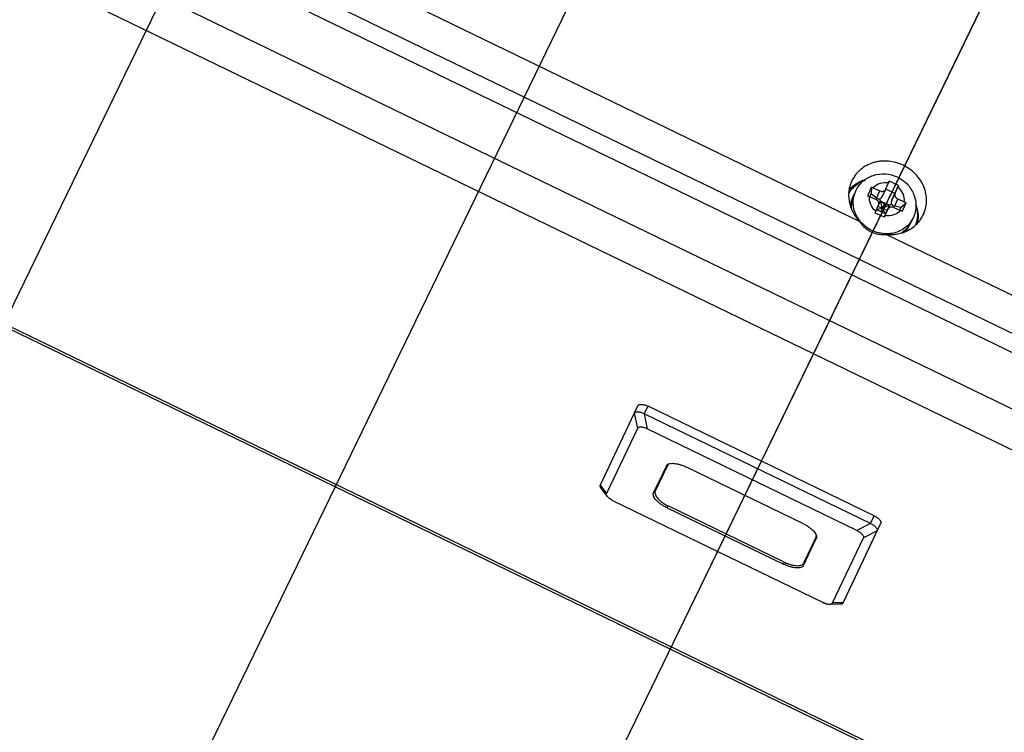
# Model space of a CAD drawing. Header units: millimetres. Extents: x -2409 to 4118, y -415 to 1151.
# Tile 3 of 38: x -2191 to -2085, y -274 to -198. Entities that reach past the tile are written whole.
import ezdxf
from ezdxf.enums import TextEntityAlignment as Align

# ---------------------------------------------------------------- set-up
doc = ezdxf.new("R2010")
doc.units = ezdxf.units.MM
doc.header["$LTSCALE"] = 65.395
doc.layers.get('0').update_dxf_attribs({"linetype": 'CONTINUOUS'})
doc.layers.add('00_COMPONENTS', color=7, linetype='CONTINUOUS')
doc.layers.add('51__DRAFT_DIMS', color=7, linetype='CONTINUOUS')
doc.styles.get("Standard").update_dxf_attribs({"font": 'simfang.ttf'})
doc.dimstyles.new('DIMSTYLE_1', dxfattribs={"dimtxt": 3, "dimasz": 3, "dimexe": 2.5, "dimexo": 0.5, "dimgap": 0.75, "dimtad": 1, "dimdsep": 46, "dimtxsty": 'STANDARD', "dimblk": '_FILLED', "dimblk1": '_FILLED', "dimblk2": '_FILLED', "dimcen": 0.09, "dimclrt": 3, "dimazin": 2, "dimtp": 0.3, "dimtm": 0.3, "dimtfac": 1, "dimtofl": 0, "dimtmove": 0, "dimatfit": 3, "dimldrblk": '_FILLED', "dimfxl": 1, "dimtolj": 1, "dimarcsym": 0})
doc.dimstyles.new('DIMSTYLE_3', dxfattribs={"dimtxt": 3, "dimasz": 3, "dimexe": 2.5, "dimexo": 0.5, "dimgap": 0.75, "dimtad": 1, "dimdsep": 46, "dimtxsty": 'STANDARD', "dimblk": '_FILLED', "dimblk1": '_FILLED', "dimblk2": '_FILLED', "dimcen": 0.09, "dimclrt": 3, "dimazin": 2, "dimtp": 0.5, "dimtm": 0.5, "dimtfac": 1, "dimtofl": 0, "dimtmove": 0, "dimatfit": 3, "dimldrblk": '_FILLED', "dimfxl": 1, "dimtolj": 1, "dimarcsym": 0})

# ---------------------------------------------------------------- blocks, each defined once
blk = doc.blocks.new('_FILLED')
at = {"color": 0, "linetype": 'ByBlock'}
blk.add_solid([(0, 0), (-1, 0.167), (-1, -0.167)], dxfattribs=at)
blk = doc.blocks.new('*D7')
at = {"layer": '51__DRAFT_DIMS', "color": 4}
for p, q in [((-2152.28, -100.74), (-2257.11, -316.12)), ((-1972.31, -187.99), (-2077.28, -403.64)), ((-2256.01, -313.87), (-2166.1, -357.63)), ((-2076.18, -401.4), (-2166.1, -357.63))]:
    blk.add_line(p, q, dxfattribs=at)
at = {"layer": '51__DRAFT_DIMS', "color": 4, "xscale": 3, "yscale": 3, "zscale": 3}
for p, rotation in [((-2256.01, -313.87), 154.0462685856), ((-2076.18, -401.4), 334.0462685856)]:
    blk.add_blockref('_FILLED', p, dxfattribs=dict(at, rotation=rotation))
at = {"layer": '51__DRAFT_DIMS', "color": 3}
blk.add_text('200', height=3, rotation=-25.9537, dxfattribs=at).set_placement((-2165.77, -356.96), align=Align.CENTER)
blk = doc.blocks.new('*D8')
at = {"layer": '51__DRAFT_DIMS', "color": 4}
for p, q in [((-2089.49, -108.85), (-2217.31, -372.51)), ((-2053.5, -126.3), (-2181.31, -389.96)), ((-2216.22, -370.26), (-2198.22, -378.98)), ((-2180.22, -387.71), (-2198.22, -378.98))]:
    blk.add_line(p, q, dxfattribs=at)
at = {"layer": '51__DRAFT_DIMS', "color": 4, "xscale": 3, "yscale": 3, "zscale": 3}
for p, rotation in [((-2216.22, -370.26), 154.1369605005), ((-2180.22, -387.71), 334.1369605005)]:
    blk.add_blockref('_FILLED', p, dxfattribs=dict(at, rotation=rotation))
at = {"layer": '51__DRAFT_DIMS', "color": 3}
blk.add_text('40', height=3, rotation=-25.863, dxfattribs=at).set_placement((-2197.89, -378.31), align=Align.CENTER)
blk = doc.blocks.new('*D9')
at = {"layer": '51__DRAFT_DIMS', "color": 4}
for p, q in [((-2053.5, -126.3), (-2185.01, -397.58)), ((-2017.51, -143.75), (-2149.02, -415.03)), ((-2183.92, -395.33), (-2165.92, -404.05)), ((-2147.93, -412.78), (-2165.92, -404.05))]:
    blk.add_line(p, q, dxfattribs=at)
at = {"layer": '51__DRAFT_DIMS', "color": 4, "xscale": 3, "yscale": 3, "zscale": 3}
for p, rotation in [((-2183.92, -395.33), 154.1369605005), ((-2147.93, -412.78), 334.1369605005)]:
    blk.add_blockref('_FILLED', p, dxfattribs=dict(at, rotation=rotation))
at = {"layer": '51__DRAFT_DIMS', "color": 3}
blk.add_text('40', height=3, rotation=-25.863, dxfattribs=at).set_placement((-2165.59, -403.38), align=Align.CENTER)
blk = doc.blocks.new('*D10')
at = {"layer": '51__DRAFT_DIMS', "color": 4}
for p, q in [((-2122.43, -85.81), (-2243.53, -335.62)), ((-1979, -155.34), (-2100.1, -405.15)), ((-2243.53, -335.62), (-2244.95, -338.55)), ((-2243.86, -336.3), (-2172.14, -371.06)), ((-2100.43, -405.82), (-2172.14, -371.06)), ((-2100.1, -405.15), (-2101.52, -408.07))]:
    blk.add_line(p, q, dxfattribs=at)
at = {"layer": '51__DRAFT_DIMS', "color": 4, "xscale": 3, "yscale": 3, "zscale": 3}
for p, rotation in [((-2243.86, -336.3), 154.1369605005), ((-2100.43, -405.82), 334.1369605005)]:
    blk.add_blockref('_FILLED', p, dxfattribs=dict(at, rotation=rotation))
at = {"layer": '51__DRAFT_DIMS', "color": 3}
blk.add_text('160', height=3, rotation=-25.863, dxfattribs=at).set_placement((-2171.82, -370.39), align=Align.CENTER)

msp = doc.modelspace()

# ---------------------------------------------------------------- linework, layer by layer
at = {"layer": '00_COMPONENTS', "color": 4}
for p, q in [((-1877.055, -339.93), (-2330.757, -119.985)), ((-1878.872, -343.452), (-2332.383, -123.6)), ((-1893.913, -375.086), (-2347.412, -155.24)), ((-2100.951, -216.057), (-2100.977, -216.113)), ((-2098.722, -216.84), (-2098.359, -216.077)), ((-2096.715, -216.321), (-2097.078, -217.084)), ((-2096.447, -216.944), (-2096.809, -217.707)), ((-2124.75, -239.981), (-2124.424, -241.606)), ((-2123.675, -240.049), (-2123.276, -239.228)), ((-2123.675, -240.049), (-2123.35, -241.675)), ((-2122.681, -248.54), (-2122.001, -247.144)), ((-2128.42, -247.707), (-2127.745, -248.597)), ((-2121.231, -250.148), (-2121.132, -249.946)), ((-2099.38, -251.827), (-2098.98, -251.006)), ((-2099.38, -251.827), (-2100.854, -252.58)), ((-2098.655, -252.631), (-2100.129, -253.384)), ((-2098.655, -252.631), (-2098.255, -251.81)), ((-2105.169, -253.192), (-2105.967, -254.871)), ((-2105.173, -253.173), (-2105.221, -253.27)), ((-2105.968, -254.874), (-2105.967, -254.871)), ((-2105.967, -254.871), (-2105.968, -254.874)), ((-2108.723, -256.211), (-2108.625, -256.009)), ((-2104.524, -260.306), (-2104.488, -260.323)), ((-2103.775, -260.509), (-2103.773, -260.509)), ((-2103.773, -260.509), (-2103.755, -260.509)), ((-2103.755, -260.509), (-2103.751, -260.509)), ((-2102.325, -260.358), (-2103.449, -260.375))]:
    msp.add_line(p, q, dxfattribs=at)
at = {"layer": '00_COMPONENTS', "color": 7}
for p, q in [((-1894.025, -375.321), (-2347.523, -155.475)), ((-2035.059, -255.206), (-2166.371, -191.549)), ((-2167.157, -193.205), (-2035.846, -256.862)), ((-2148.928, -195.884), (-2100.571, -219.326)), ((-2101.36, -214.96), (-2101.374, -214.991)), ((-2099.27, -215.67), (-2099.294, -216.398)), ((-2099.069, -215.755), (-2098.359, -216.077)), ((-2097.717, -215.867), (-2097.426, -215.217)), ((-2097.426, -215.217), (-2097.346, -215.041)), ((-2096.742, -216.345), (-2096.345, -215.495)), ((-2096.715, -216.321), (-2096.424, -215.671)), ((-2096.345, -215.495), (-2096.424, -215.671)), ((-2101.237, -216.707), (-2101.332, -216.905)), ((-2100.951, -216.057), (-2101.157, -216.491)), ((-2099.48, -216.672), (-2098.771, -216.993)), ((-2099.427, -216.696), (-2099.294, -216.398)), ((-2098.722, -216.84), (-2099.294, -216.398)), ((-2098.084, -216.64), (-2097.721, -215.875)), ((-2096.742, -216.345), (-2097.731, -215.897)), ((-2097.721, -215.875), (-2097.717, -215.867)), ((-2097.078, -217.084), (-2096.742, -216.345)), ((-2098.794, -218.265), (-2098.503, -217.616)), ((-2097.576, -218.182), (-2098.557, -217.737)), ((-2098.317, -217.152), (-2098.472, -217.497)), ((-2098.077, -217.954), (-2098.381, -216.939)), ((-2097.871, -217.496), (-2098.317, -217.152)), ((-2098.317, -217.152), (-2097.315, -217.606)), ((-2098.23, -218.295), (-2097.871, -217.496)), ((-2097.112, -217.514), (-2098.077, -217.954)), ((-2097.315, -217.606), (-2097.871, -217.496)), ((-2097.315, -217.606), (-2097.726, -218.523)), ((-2097.518, -218.053), (-2097.315, -217.606)), ((-2096.858, -217.86), (-2096.149, -218.182)), ((-2096.095, -217.848), (-2096.809, -217.707)), ((-2096.447, -216.944), (-2095.737, -217.265)), ((-2096.228, -218.146), (-2096.095, -217.848)), ((-2096.095, -217.848), (-2095.541, -217.361)), ((-2098.878, -218.453), (-2098.794, -218.265)), ((-2098.709, -218.078), (-2097.726, -218.523)), ((-2098.077, -217.954), (-2098.704, -218.065)), ((-2097.72, -218.533), (-2098.077, -217.954)), ((-2097.892, -218.9), (-2097.863, -218.833)), ((-2097.792, -218.72), (-2097.876, -218.907)), ((-2097.863, -218.833), (-2097.497, -218.062)), ((-2097.792, -218.72), (-2097.501, -218.07)), ((-2097.497, -218.062), (-2097.501, -218.07)), ((-2094.791, -218.983), (-2094.997, -219.418)), ((-2093.711, -218.668), (-2093.696, -218.637)), ((-2095.114, -219.618), (-2095.207, -219.814)), ((-2097.638, -220.748), (-2049.28, -244.191)), ((-2124.75, -239.981), (-2128.42, -247.707)), ((-2124.749, -239.98), (-2124.75, -239.981)), ((-2124.749, -239.98), (-2124.349, -239.158)), ((-2099.38, -251.827), (-2123.675, -240.049)), ((-2098.98, -251.006), (-2123.276, -239.228)), ((-2124.424, -241.606), (-2127.745, -248.597)), ((-2100.854, -252.58), (-2123.35, -241.675)), ((-2121.097, -245.445), (-2121.148, -245.549)), ((-2121.3, -245.633), (-2122.681, -248.54)), ((-2122.493, -248.382), (-2121.148, -245.549)), ((-2121.245, -245.551), (-2122.001, -247.144)), ((-2121.3, -245.633), (-2121.299, -245.63)), ((-2106.643, -251.833), (-2119.151, -245.77)), ((-2128.332, -248.032), (-2127.657, -248.921)), ((-2127.02, -249.401), (-2104.524, -260.306)), ((-2121.231, -250.148), (-2108.723, -256.211)), ((-2108.715, -255.967), (-2121.043, -249.99)), ((-2102.325, -260.358), (-2098.655, -252.631)), ((-2101.925, -259.536), (-2098.255, -251.81)), ((-2106.574, -256.348), (-2105.193, -253.441)), ((-2105.221, -253.27), (-2106.566, -256.103)), ((-2103.449, -260.375), (-2100.129, -253.384)), ((-2105.968, -254.874), (-2106.568, -256.106)), ((-2106.574, -256.348), (-2106.575, -256.351)), ((-2102.325, -260.359), (-2101.925, -259.536)), ((-2103.761, -260.509), (-2102.636, -260.492)), ((-2102.325, -260.359), (-2102.325, -260.358))]:
    msp.add_line(p, q, dxfattribs=at)
for centre, radius, start, end in [((-2031.626, -246.674), 74.411, 155.37638, 155.75904), ((-2100.696, -219.342), 3.938, 65.60613, 68.7851), ((-2108.001, -239.88), 27.028, 64.45201, 66.78394), ((-2098.609, -217.7), 2.82, 155.85605, 163.72391), ((-2027.837, -248.191), 78.488, 155.88519, 156.25581), ((-2101.107, -220.258), 3.938, 65.60613, 68.7851), ((-2098.754, -218.126), 2.852, 154.64408, 170.12852), ((-2098.469, -217.737), 2.965, 165.65842, 185.96873), ((-2098.543, -217.721), 2.89, 163.70033, 165.6017), ((-2160.545, -188.626), 71.074, 335.34251, 335.75178), ((-2157.256, -190.287), 67.393, 335.89108, 336.31361), ((-2097.357, -220.842), 3.927, 62.44614, 65.63143), ((-2124.124, -275.486), 62.372, 65.11275, 66.12321), ((-2097.769, -221.759), 3.927, 62.44614, 65.63143), ((-2097.585, -217.656), 3.093, 334.59299, 335.82178), ((-2097.785, -218.587), 2.855, 319.21677, 334.55299), ((-2097.606, -218.167), 2.894, 325.55602, 326.03129), ((-2097.56, -218.196), 2.84, 326.00728, 334.52055), ((-2103.773, -259.683), 0.826, 270.88461, 272.20899), ((-2102.474, -260.287), 0.165, 328.40764, 334.02886), ((-2102.472, -260.287), 0.164, 334.04056, 334.59294)]:
    msp.add_arc(centre, radius, start, end, dxfattribs=at)
at = {"layer": '00_COMPONENTS', "color": 4}
for centre, radius, start, end in [((-2098.335, -217.287), 2.891, 164.30646, 165.26845), ((-2098.398, -217.268), 2.826, 155.86148, 164.3342), ((-2097.352, -217.763), 2.837, 326.34176, 334.52288), ((-2097.401, -217.732), 2.895, 325.0065, 326.36388)]:
    msp.add_arc(centre, radius, start, end, dxfattribs=at)
at = {"layer": '00_COMPONENTS', "color": 7}
for centre, major_axis, ratio, start_param, end_param in [((-2098.535, -216.423), (-0.244, 0.486), 0.7681063, -4.1539111, -3.3685129), ((-2098.535, -216.423), (0.239, 0.522), 0.8707151, -2.3531918, -1.5873802), ((-2096.622, -217.29), (0.239, 0.522), 0.8707151, -4.7093863, -3.9239881), ((-2096.622, -217.29), (0.53, 0.127), 0.7716616, -2.893032, -2.1076338)]:
    msp.add_ellipse(centre, major_axis=major_axis, ratio=ratio, start_param=start_param, end_param=end_param, dxfattribs=at)
for points, knots in [([(-2093.696, -218.637), (-2093.588, -218.409), (-2093.461, -218.046), (-2093.372, -217.544), (-2093.336, -217.031), (-2093.392, -216.379), (-2093.579, -215.747), (-2093.803, -215.265), (-2094.076, -214.799), (-2094.502, -214.263), (-2095.127, -213.719), (-2095.843, -213.293), (-2096.623, -213.001), (-2097.438, -212.854), (-2098.124, -212.857), (-2098.658, -212.935), (-2099.175, -213.062), (-2099.786, -213.311), (-2100.33, -213.675), (-2100.709, -214.024), (-2101.045, -214.407), (-2101.249, -214.732), (-2101.36, -214.96)], [0, 0, 0, 0, 0.0596676, 0.0896824, 0.1198567, 0.1807639, 0.2427038, 0.2741254, 0.3058163, 0.3698583, 0.4346599, 0.4998736, 0.5650965, 0.6299243, 0.6940062, 0.7257204, 0.7571665, 0.8191551, 0.8801045, 0.9102951, 0.9403222, 1, 1, 1, 1]), ([(-2100.951, -216.057), (-2100.769, -215.673), (-2100.235, -214.972), (-2099.084, -214.329), (-2097.766, -214.17), (-2096.476, -214.502), (-2095.388, -215.272), (-2094.657, -216.38), (-2094.401, -217.674), (-2094.589, -218.535), (-2094.763, -218.923)], [0, 0, 0, 0, 0.1235162, 0.2478197, 0.3733922, 0.499944, 0.6265158, 0.7521317, 0.8764701, 1, 1, 1, 1]), ([(-2101.374, -214.991), (-2101.455, -215.161), (-2101.591, -215.517), (-2101.706, -216.077), (-2101.733, -216.653), (-2101.67, -217.232), (-2101.519, -217.802), (-2101.283, -218.35), (-2100.968, -218.865), (-2100.71, -219.178), (-2100.571, -219.326)], [0, 0, 0, 0, 0.1210202, 0.2425425, 0.3650221, 0.4888231, 0.614188, 0.7412207, 0.8698824, 1, 1, 1, 1]), ([(-2101.719, -216.34), (-2101.53, -216.029), (-2101.042, -215.462), (-2100.401, -215.078), (-2100.059, -214.936)], [0, 0, 0, 0, 0.4949905, 1, 1, 1, 1]), ([(-2100.008, -214.905), (-2100.329, -215.008), (-2100.94, -215.293), (-2101.456, -215.729), (-2101.677, -215.974)], [0, 0, 0, 0, 0.5050748, 1, 1, 1, 1]), ([(-2100.009, -214.905), (-2100.049, -214.92), (-2100.109, -214.942), (-2100.178, -214.967), (-2100.218, -214.982), (-2100.248, -214.993), (-2100.273, -215.002), (-2100.292, -215.01), (-2100.305, -215.014), (-2100.315, -215.018), (-2100.321, -215.02), (-2100.326, -215.022), (-2100.331, -215.024), (-2100.339, -215.028), (-2100.351, -215.034), (-2100.37, -215.043), (-2100.394, -215.054), (-2100.432, -215.072), (-2100.479, -215.094), (-2100.527, -215.117), (-2100.565, -215.135), (-2100.589, -215.146), (-2100.608, -215.155), (-2100.62, -215.16), (-2100.628, -215.164), (-2100.633, -215.167), (-2100.637, -215.169), (-2100.643, -215.172), (-2100.652, -215.178), (-2100.663, -215.184), (-2100.681, -215.195), (-2100.704, -215.208), (-2100.731, -215.224), (-2100.758, -215.239), (-2100.785, -215.255), (-2100.812, -215.271), (-2100.839, -215.287), (-2100.862, -215.3), (-2100.88, -215.31), (-2100.894, -215.318), (-2100.905, -215.325), (-2100.913, -215.329), (-2100.917, -215.332), (-2100.921, -215.334), (-2100.924, -215.336), (-2100.928, -215.339), (-2100.935, -215.344), (-2100.946, -215.352), (-2100.959, -215.361), (-2100.976, -215.373), (-2100.997, -215.387), (-2101.022, -215.405), (-2101.048, -215.423), (-2101.073, -215.441), (-2101.099, -215.459), (-2101.124, -215.477), (-2101.145, -215.492), (-2101.162, -215.504), (-2101.173, -215.511), (-2101.181, -215.517), (-2101.187, -215.521), (-2101.191, -215.524), (-2101.195, -215.527), (-2101.202, -215.533), (-2101.212, -215.541), (-2101.227, -215.555), (-2101.247, -215.571), (-2101.278, -215.598), (-2101.318, -215.631), (-2101.357, -215.665), (-2101.389, -215.691), (-2101.408, -215.708), (-2101.424, -215.721), (-2101.434, -215.729), (-2101.441, -215.735), (-2101.445, -215.739), (-2101.448, -215.742), (-2101.453, -215.747), (-2101.46, -215.754), (-2101.469, -215.764), (-2101.484, -215.778), (-2101.502, -215.797), (-2101.524, -215.819), (-2101.553, -215.849), (-2101.604, -215.901), (-2101.648, -215.945), (-2101.677, -215.975)], [0, 0, 0, 0, 0.0625, 0.09375, 0.109375, 0.125, 0.140625, 0.1484375, 0.15625, 0.1601562, 0.1640625, 0.1660156, 0.1679688, 0.171875, 0.1796875, 0.1875, 0.203125, 0.21875, 0.25, 0.28125, 0.296875, 0.3125, 0.3203125, 0.328125, 0.3320312, 0.3339844, 0.3359375, 0.3398438, 0.34375, 0.3515625, 0.359375, 0.375, 0.390625, 0.40625, 0.421875, 0.4375, 0.453125, 0.46875, 0.4765625, 0.484375, 0.4921875, 0.4960938, 0.4980469, 0.5, 0.5019531, 0.5039062, 0.5078125, 0.515625, 0.5234375, 0.53125, 0.546875, 0.5625, 0.578125, 0.59375, 0.609375, 0.625, 0.640625, 0.6484375, 0.65625, 0.6601562, 0.6640625, 0.6660156, 0.6679688, 0.671875, 0.6796875, 0.6875, 0.703125, 0.71875, 0.75, 0.78125, 0.796875, 0.8125, 0.8203125, 0.828125, 0.8320312, 0.8339844, 0.8359375, 0.8398438, 0.84375, 0.8515625, 0.859375, 0.875, 0.890625, 0.90625, 0.9375, 1, 1, 1, 1]), ([(-2098.359, -216.077), (-2098.246, -216.128), (-2098.04, -216.145), (-2097.822, -216.025), (-2097.746, -215.928), (-2097.721, -215.875)], [0, 0, 0, 0, 0.510518, 0.7585111, 1, 1, 1, 1]), ([(-2096.715, -216.321), (-2096.74, -216.375), (-2096.764, -216.498), (-2096.712, -216.745), (-2096.562, -216.892), (-2096.447, -216.944)], [0, 0, 0, 0, 0.2411853, 0.4894282, 1, 1, 1, 1]), ([(-2098.503, -217.616), (-2098.478, -217.562), (-2098.453, -217.439), (-2098.505, -217.192), (-2098.656, -217.045), (-2098.771, -216.993)], [0, 0, 0, 0, 0.2411853, 0.4894282, 1, 1, 1, 1]), ([(-2096.858, -217.86), (-2096.972, -217.809), (-2097.178, -217.792), (-2097.396, -217.912), (-2097.472, -218.009), (-2097.497, -218.062)], [0, 0, 0, 0, 0.510518, 0.7585111, 1, 1, 1, 1]), ([(-2094.49, -217.567), (-2094.381, -217.926), (-2094.27, -218.674), (-2094.404, -219.419), (-2094.528, -219.765)], [0, 0, 0, 0, 0.5050681, 1, 1, 1, 1]), ([(-2094.268, -219.493), (-2094.217, -219.167), (-2094.206, -218.489), (-2094.372, -217.834), (-2094.495, -217.519)], [0, 0, 0, 0, 0.4949097, 1, 1, 1, 1]), ([(-2094.268, -219.495), (-2094.264, -219.454), (-2094.257, -219.393), (-2094.249, -219.321), (-2094.245, -219.281), (-2094.241, -219.25), (-2094.238, -219.225), (-2094.236, -219.204), (-2094.235, -219.191), (-2094.234, -219.181), (-2094.233, -219.175), (-2094.232, -219.17), (-2094.232, -219.165), (-2094.232, -219.156), (-2094.232, -219.143), (-2094.231, -219.122), (-2094.231, -219.096), (-2094.23, -219.055), (-2094.229, -219.004), (-2094.228, -218.952), (-2094.227, -218.911), (-2094.227, -218.885), (-2094.226, -218.865), (-2094.226, -218.852), (-2094.226, -218.843), (-2094.226, -218.838), (-2094.226, -218.832), (-2094.227, -218.826), (-2094.227, -218.816), (-2094.228, -218.803), (-2094.23, -218.782), (-2094.231, -218.756), (-2094.234, -218.725), (-2094.236, -218.694), (-2094.238, -218.663), (-2094.24, -218.632), (-2094.242, -218.601), (-2094.244, -218.575), (-2094.245, -218.554), (-2094.246, -218.539), (-2094.247, -218.526), (-2094.248, -218.517), (-2094.248, -218.512), (-2094.248, -218.508), (-2094.249, -218.504), (-2094.25, -218.499), (-2094.251, -218.49), (-2094.253, -218.477), (-2094.256, -218.461), (-2094.259, -218.441), (-2094.263, -218.415), (-2094.268, -218.384), (-2094.273, -218.353), (-2094.278, -218.322), (-2094.283, -218.291), (-2094.288, -218.26), (-2094.292, -218.235), (-2094.295, -218.214), (-2094.297, -218.201), (-2094.299, -218.191), (-2094.3, -218.184), (-2094.3, -218.179), (-2094.302, -218.174), (-2094.304, -218.165), (-2094.307, -218.152), (-2094.312, -218.132), (-2094.318, -218.106), (-2094.328, -218.066), (-2094.341, -218.015), (-2094.354, -217.964), (-2094.363, -217.928), (-2094.368, -217.907), (-2094.371, -217.892), (-2094.375, -217.877), (-2094.378, -217.865), (-2094.38, -217.858), (-2094.381, -217.854), (-2094.382, -217.85), (-2094.384, -217.845), (-2094.386, -217.838), (-2094.389, -217.828), (-2094.394, -217.815), (-2094.401, -217.795), (-2094.41, -217.769), (-2094.42, -217.738), (-2094.434, -217.697), (-2094.459, -217.624), (-2094.48, -217.562), (-2094.494, -217.521)], [0, 0, 0, 0, 0.0625, 0.09375, 0.109375, 0.125, 0.140625, 0.1484375, 0.15625, 0.1601562, 0.1640625, 0.1660156, 0.1679688, 0.171875, 0.1796875, 0.1875, 0.203125, 0.21875, 0.25, 0.28125, 0.296875, 0.3125, 0.3203125, 0.328125, 0.3320312, 0.3339844, 0.3359375, 0.3398438, 0.34375, 0.3515625, 0.359375, 0.375, 0.390625, 0.40625, 0.421875, 0.4375, 0.453125, 0.46875, 0.4765625, 0.484375, 0.4921875, 0.4960938, 0.4980469, 0.5, 0.5019531, 0.5039062, 0.5078125, 0.515625, 0.5234375, 0.53125, 0.546875, 0.5625, 0.578125, 0.59375, 0.609375, 0.625, 0.640625, 0.6484375, 0.65625, 0.6601562, 0.6640625, 0.6660156, 0.6679688, 0.671875, 0.6796875, 0.6875, 0.703125, 0.71875, 0.75, 0.78125, 0.796875, 0.8046875, 0.8125, 0.8203125, 0.828125, 0.8300781, 0.8320312, 0.8339844, 0.8359375, 0.8398438, 0.84375, 0.8515625, 0.859375, 0.875, 0.890625, 0.90625, 0.9375, 1, 1, 1, 1]), ([(-2097.638, -220.748), (-2097.433, -220.766), (-2097.025, -220.775), (-2096.419, -220.702), (-2095.838, -220.545), (-2095.293, -220.308), (-2094.796, -219.995), (-2094.358, -219.612), (-2093.99, -219.169), (-2093.794, -218.839), (-2093.711, -218.668)], [0, 0, 0, 0, 0.1301483, 0.2588584, 0.3859411, 0.5113427, 0.6351551, 0.7576126, 0.8790758, 1, 1, 1, 1]), ([(-2100.571, -219.326), (-2100.495, -219.445), (-2100.329, -219.675), (-2100.035, -219.988), (-2099.697, -220.261), (-2099.319, -220.481), (-2098.911, -220.642), (-2098.488, -220.739), (-2098.061, -220.775), (-2097.777, -220.762), (-2097.638, -220.748)], [0, 0, 0, 0, 0.1226417, 0.2471721, 0.3732731, 0.5002701, 0.627227, 0.7532137, 0.8775712, 1, 1, 1, 1]), ([(-2095.22, -219.803), (-2095.274, -219.882), (-2095.507, -220.189), (-2095.801, -220.448), (-2096.043, -220.606)], [0, 0, 0, 0, 0.2485847, 1, 1, 1, 1]), ([(-2124.349, -239.158), (-2124.344, -239.146), (-2124.329, -239.123), (-2124.286, -239.082), (-2124.208, -239.045), (-2124.093, -239.024), (-2123.954, -239.025), (-2123.798, -239.046), (-2123.628, -239.088), (-2123.451, -239.149), (-2123.334, -239.2), (-2123.276, -239.228)], [0, 0, 0, 0, 0.0348869, 0.0713909, 0.1539913, 0.2546768, 0.3749726, 0.5134199, 0.6667662, 0.8306389, 1, 1, 1, 1]), ([(-2123.675, -240.049), (-2123.734, -240.021), (-2123.851, -239.97), (-2124.027, -239.909), (-2124.197, -239.867), (-2124.354, -239.846), (-2124.492, -239.846), (-2124.608, -239.866), (-2124.685, -239.903), (-2124.728, -239.944), (-2124.743, -239.968), (-2124.749, -239.98)], [0, 0, 0, 0, 0.1693607, 0.3332435, 0.4865667, 0.6250441, 0.7453088, 0.846026, 0.9285986, 0.9651077, 1, 1, 1, 1]), ([(-2123.35, -241.675), (-2123.408, -241.646), (-2123.526, -241.595), (-2123.703, -241.534), (-2123.873, -241.493), (-2124.03, -241.471), (-2124.168, -241.471), (-2124.284, -241.492), (-2124.361, -241.53), (-2124.404, -241.571), (-2124.419, -241.594), (-2124.424, -241.606)], [0, 0, 0, 0, 0.1695451, 0.3335795, 0.4869932, 0.6254782, 0.7456614, 0.8462239, 0.9286336, 0.9651, 1, 1, 1, 1]), ([(-2121.299, -245.63), (-2121.287, -245.606), (-2121.257, -245.56), (-2121.195, -245.501), (-2121.117, -245.452), (-2120.986, -245.398), (-2120.785, -245.362), (-2120.509, -245.363), (-2120.195, -245.406), (-2119.855, -245.489), (-2119.502, -245.611), (-2119.268, -245.713), (-2119.151, -245.77)], [0, 0, 0, 0, 0.0348781, 0.0713686, 0.1108283, 0.1542417, 0.2548968, 0.3751573, 0.5135635, 0.6668646, 0.8306911, 1, 1, 1, 1]), ([(-2121.046, -245.423), (-2121.057, -245.432), (-2121.097, -245.467), (-2121.129, -245.511), (-2121.146, -245.546)], [0, 0, 0, 0, 0.2601821, 1, 1, 1, 1]), ([(-2122.001, -247.144), (-2122.019, -247.18), (-2122.041, -247.265), (-2122.034, -247.352), (-2122.025, -247.396)], [0, 0, 0, 0, 0.4757011, 1, 1, 1, 1]), ([(-2128.332, -248.032), (-2128.354, -248.003), (-2128.392, -247.946), (-2128.429, -247.859), (-2128.441, -247.778), (-2128.43, -247.728), (-2128.42, -247.707)], [0, 0, 0, 0, 0.3122919, 0.5774825, 0.8014672, 1, 1, 1, 1]), ([(-2127.657, -248.921), (-2127.679, -248.892), (-2127.717, -248.836), (-2127.754, -248.749), (-2127.766, -248.668), (-2127.755, -248.618), (-2127.745, -248.597)], [0, 0, 0, 0, 0.3122919, 0.5774825, 0.8014672, 1, 1, 1, 1]), ([(-2121.231, -250.148), (-2121.348, -250.091), (-2121.574, -249.97), (-2121.889, -249.767), (-2122.167, -249.551), (-2122.396, -249.33), (-2122.57, -249.113), (-2122.667, -248.931), (-2122.707, -248.794), (-2122.717, -248.702), (-2122.71, -248.617), (-2122.692, -248.564), (-2122.681, -248.54)], [0, 0, 0, 0, 0.1689227, 0.3325614, 0.4858453, 0.6243668, 0.7448258, 0.8456956, 0.8891922, 0.9287002, 0.9651884, 1, 1, 1, 1]), ([(-2122.493, -248.382), (-2122.517, -248.431), (-2122.539, -248.553), (-2122.494, -248.747), (-2122.382, -248.955), (-2122.209, -249.173), (-2121.979, -249.394), (-2121.702, -249.61), (-2121.387, -249.813), (-2121.16, -249.934), (-2121.043, -249.99)], [0, 0, 0, 0, 0.070891, 0.1536639, 0.2546112, 0.3751615, 0.5137868, 0.6671892, 0.8309455, 1, 1, 1, 1]), ([(-2127.02, -249.401), (-2127.087, -249.368), (-2127.215, -249.299), (-2127.39, -249.182), (-2127.539, -249.057), (-2127.623, -248.967), (-2127.657, -248.921)], [0, 0, 0, 0, 0.277116, 0.5429064, 0.786776, 1, 1, 1, 1]), ([(-2098.98, -251.006), (-2098.921, -251.034), (-2098.808, -251.095), (-2098.651, -251.196), (-2098.512, -251.304), (-2098.397, -251.415), (-2098.311, -251.524), (-2098.255, -251.628), (-2098.235, -251.712), (-2098.24, -251.772), (-2098.249, -251.798), (-2098.255, -251.81)], [0, 0, 0, 0, 0.1689744, 0.3326588, 0.4859873, 0.6245496, 0.7450435, 0.8459433, 0.9286785, 0.9651801, 1, 1, 1, 1]), ([(-2106.643, -251.833), (-2106.526, -251.89), (-2106.3, -252.011), (-2105.985, -252.214), (-2105.707, -252.43), (-2105.478, -252.651), (-2105.304, -252.868), (-2105.207, -253.05), (-2105.167, -253.187), (-2105.157, -253.279), (-2105.164, -253.364), (-2105.182, -253.417), (-2105.193, -253.441)], [0, 0, 0, 0, 0.1689227, 0.3325614, 0.4858453, 0.6243668, 0.7448258, 0.8456956, 0.8891922, 0.9287002, 0.9651884, 1, 1, 1, 1]), ([(-2100.854, -252.58), (-2100.795, -252.609), (-2100.682, -252.669), (-2100.525, -252.77), (-2100.386, -252.879), (-2100.271, -252.989), (-2100.185, -253.098), (-2100.129, -253.202), (-2100.109, -253.286), (-2100.115, -253.346), (-2100.123, -253.372), (-2100.129, -253.384)], [0, 0, 0, 0, 0.1689739, 0.3326675, 0.4859733, 0.6245648, 0.745028, 0.845959, 0.9286665, 0.9651735, 1, 1, 1, 1]), ([(-2099.38, -251.827), (-2099.321, -251.856), (-2099.208, -251.916), (-2099.05, -252.018), (-2098.912, -252.126), (-2098.797, -252.236), (-2098.71, -252.345), (-2098.654, -252.449), (-2098.635, -252.533), (-2098.64, -252.593), (-2098.649, -252.619), (-2098.655, -252.631)], [0, 0, 0, 0, 0.1689739, 0.3326675, 0.4859733, 0.6245648, 0.745028, 0.845959, 0.9286665, 0.9651735, 1, 1, 1, 1]), ([(-2105.221, -253.27), (-2105.215, -253.259), (-2105.196, -253.211), (-2105.188, -253.159), (-2105.187, -253.12)], [0, 0, 0, 0, 0.243875, 1, 1, 1, 1]), ([(-2108.715, -255.967), (-2108.599, -256.023), (-2108.364, -256.126), (-2108.011, -256.247), (-2107.671, -256.33), (-2107.358, -256.373), (-2107.081, -256.374), (-2106.851, -256.333), (-2106.671, -256.248), (-2106.591, -256.155), (-2106.568, -256.106)], [0, 0, 0, 0, 0.1694415, 0.3333864, 0.4868066, 0.625317, 0.7456692, 0.8464022, 0.9290404, 1, 1, 1, 1]), ([(-2106.097, -255.14), (-2106.082, -255.133), (-2106.028, -255.105), (-2105.979, -255.067), (-2105.949, -255.034)], [0, 0, 0, 0, 0.2675171, 1, 1, 1, 1]), ([(-2106.575, -256.351), (-2106.587, -256.375), (-2106.617, -256.421), (-2106.679, -256.48), (-2106.757, -256.529), (-2106.887, -256.583), (-2107.089, -256.619), (-2107.365, -256.618), (-2107.679, -256.575), (-2108.019, -256.492), (-2108.372, -256.37), (-2108.606, -256.268), (-2108.723, -256.211)], [0, 0, 0, 0, 0.0348781, 0.0713686, 0.1108283, 0.1542417, 0.2548968, 0.3751573, 0.5135635, 0.6668646, 0.8306911, 1, 1, 1, 1]), ([(-2104.524, -260.306), (-2104.409, -260.362), (-2104.234, -260.431), (-2104.001, -260.488), (-2103.889, -260.504), (-2103.836, -260.507)], [0, 0, 0, 0, 0.5331065, 0.7784925, 1, 1, 1, 1]), ([(-2103.836, -260.507), (-2103.83, -260.507), (-2103.805, -260.509), (-2103.779, -260.509), (-2103.761, -260.509)], [0, 0, 0, 0, 0.2575114, 1, 1, 1, 1]), ([(-2103.761, -260.509), (-2103.724, -260.508), (-2103.655, -260.503), (-2103.563, -260.478), (-2103.491, -260.436), (-2103.459, -260.396), (-2103.449, -260.375)], [0, 0, 0, 0, 0.3128946, 0.57803, 0.801566, 1, 1, 1, 1]), ([(-2103.742, -260.508), (-2103.734, -260.508), (-2103.706, -260.507), (-2103.678, -260.504), (-2103.657, -260.5)], [0, 0, 0, 0, 0.2611841, 1, 1, 1, 1]), ([(-2103.657, -260.5), (-2103.651, -260.499), (-2103.626, -260.494), (-2103.602, -260.488), (-2103.585, -260.482)], [0, 0, 0, 0, 0.2625514, 1, 1, 1, 1]), ([(-2103.585, -260.482), (-2103.579, -260.48), (-2103.559, -260.473), (-2103.539, -260.463), (-2103.525, -260.455)], [0, 0, 0, 0, 0.2627288, 1, 1, 1, 1]), ([(-2103.525, -260.455), (-2103.521, -260.452), (-2103.505, -260.442), (-2103.49, -260.429), (-2103.48, -260.419)], [0, 0, 0, 0, 0.260385, 1, 1, 1, 1]), ([(-2103.48, -260.419), (-2103.477, -260.416), (-2103.465, -260.402), (-2103.455, -260.387), (-2103.449, -260.375)], [0, 0, 0, 0, 0.2547514, 1, 1, 1, 1]), ([(-2102.636, -260.492), (-2102.601, -260.491), (-2102.536, -260.486), (-2102.448, -260.464), (-2102.378, -260.428), (-2102.345, -260.392), (-2102.333, -260.373)], [0, 0, 0, 0, 0.3096395, 0.5751413, 0.8009896, 1, 1, 1, 1])]:
    msp.add_open_spline(points, degree=3, knots=knots, dxfattribs=at)
at = {"layer": '00_COMPONENTS', "color": 4}
for points, knots in [([(-2097.426, -215.217), (-2097.725, -215.17), (-2098.344, -215.208), (-2098.873, -215.54), (-2099.069, -215.755)], [0, 0, 0, 0, 0.5107982, 1, 1, 1, 1]), ([(-2095.737, -217.265), (-2095.707, -216.975), (-2095.809, -216.357), (-2096.189, -215.866), (-2096.424, -215.671)], [0, 0, 0, 0, 0.4892686, 1, 1, 1, 1]), ([(-2100.523, -219.283), (-2100.824, -218.899), (-2101.156, -218.217), (-2101.256, -217.255), (-2101.191, -216.779), (-2101.132, -216.552)], [0, 0, 0, 0, 0.5072892, 0.7554484, 1, 1, 1, 1]), ([(-2098.794, -218.265), (-2099.028, -218.071), (-2099.409, -217.58), (-2099.511, -216.962), (-2099.48, -216.672)], [0, 0, 0, 0, 0.5107314, 1, 1, 1, 1]), ([(-2096.149, -218.182), (-2096.345, -218.396), (-2096.874, -218.729), (-2097.492, -218.767), (-2097.792, -218.72)], [0, 0, 0, 0, 0.4892018, 1, 1, 1, 1]), ([(-2097.636, -220.691), (-2098.186, -220.69), (-2099.296, -220.431), (-2100.185, -219.716), (-2100.523, -219.283)], [0, 0, 0, 0, 0.5002158, 1, 1, 1, 1]), ([(-2095.029, -219.392), (-2095.17, -219.593), (-2095.506, -219.964), (-2096.138, -220.378), (-2096.862, -220.635), (-2097.377, -220.691), (-2097.636, -220.691)], [0, 0, 0, 0, 0.2436155, 0.4907822, 0.7427336, 1, 1, 1, 1]), ([(-2104.488, -260.323), (-2104.472, -260.33), (-2104.449, -260.34), (-2104.418, -260.354), (-2104.399, -260.362), (-2104.383, -260.369), (-2104.373, -260.373), (-2104.366, -260.376), (-2104.36, -260.378), (-2104.354, -260.381), (-2104.342, -260.385), (-2104.324, -260.392), (-2104.3, -260.4), (-2104.276, -260.409), (-2104.258, -260.416), (-2104.246, -260.42), (-2104.241, -260.422), (-2104.237, -260.423), (-2104.233, -260.424), (-2104.226, -260.426), (-2104.217, -260.429), (-2104.202, -260.434), (-2104.182, -260.439), (-2104.159, -260.446), (-2104.14, -260.452), (-2104.127, -260.456), (-2104.119, -260.458), (-2104.114, -260.46), (-2104.108, -260.461), (-2104.1, -260.463), (-2104.091, -260.465), (-2104.08, -260.467), (-2104.064, -260.471), (-2104.049, -260.474), (-2104.034, -260.478), (-2104.023, -260.48), (-2104.011, -260.483), (-2104.002, -260.485), (-2103.995, -260.486), (-2103.992, -260.487), (-2103.988, -260.488), (-2103.984, -260.488), (-2103.977, -260.489), (-2103.968, -260.491), (-2103.954, -260.493), (-2103.937, -260.495), (-2103.916, -260.498), (-2103.9, -260.5), (-2103.89, -260.502), (-2103.886, -260.503), (-2103.882, -260.503), (-2103.879, -260.503), (-2103.873, -260.504), (-2103.865, -260.504), (-2103.851, -260.505), (-2103.835, -260.506), (-2103.808, -260.507), (-2103.788, -260.508), (-2103.775, -260.509)], [0, 0, 0, 0, 0.0625, 0.09375, 0.125, 0.140625, 0.15625, 0.1640625, 0.171875, 0.1796875, 0.1875, 0.21875, 0.25, 0.28125, 0.3125, 0.3203125, 0.328125, 0.3320312, 0.3359375, 0.34375, 0.359375, 0.375, 0.40625, 0.4375, 0.46875, 0.484375, 0.4921875, 0.5, 0.5078125, 0.515625, 0.53125, 0.546875, 0.5625, 0.59375, 0.609375, 0.625, 0.640625, 0.65625, 0.6640625, 0.6679688, 0.671875, 0.6796875, 0.6875, 0.703125, 0.71875, 0.75, 0.78125, 0.8125, 0.8203125, 0.828125, 0.8320312, 0.8359375, 0.84375, 0.859375, 0.875, 0.90625, 0.9375, 1, 1, 1, 1]), ([(-2103.751, -260.509), (-2103.743, -260.508), (-2103.73, -260.507), (-2103.712, -260.506), (-2103.701, -260.505), (-2103.693, -260.504), (-2103.687, -260.504), (-2103.683, -260.504), (-2103.681, -260.504), (-2103.679, -260.503), (-2103.677, -260.503), (-2103.671, -260.502), (-2103.662, -260.5), (-2103.651, -260.498), (-2103.639, -260.496), (-2103.631, -260.494), (-2103.625, -260.493), (-2103.622, -260.493), (-2103.62, -260.493), (-2103.619, -260.492), (-2103.616, -260.491), (-2103.611, -260.49), (-2103.605, -260.488), (-2103.596, -260.485), (-2103.588, -260.482), (-2103.581, -260.48), (-2103.576, -260.478), (-2103.572, -260.477), (-2103.569, -260.476), (-2103.567, -260.476), (-2103.566, -260.475), (-2103.565, -260.475), (-2103.563, -260.474), (-2103.561, -260.473), (-2103.557, -260.471), (-2103.553, -260.469), (-2103.547, -260.466), (-2103.54, -260.462), (-2103.533, -260.458), (-2103.527, -260.456), (-2103.524, -260.454), (-2103.521, -260.452), (-2103.52, -260.452), (-2103.519, -260.451), (-2103.517, -260.45), (-2103.514, -260.447), (-2103.509, -260.443), (-2103.502, -260.438), (-2103.495, -260.432), (-2103.49, -260.428), (-2103.487, -260.425), (-2103.485, -260.424), (-2103.484, -260.423), (-2103.483, -260.422), (-2103.482, -260.42), (-2103.48, -260.418), (-2103.476, -260.413), (-2103.472, -260.408), (-2103.465, -260.4), (-2103.46, -260.393), (-2103.457, -260.389)], [0, 0, 0, 0, 0.0625, 0.09375, 0.125, 0.140625, 0.15625, 0.1640625, 0.1679688, 0.171875, 0.1796875, 0.1875, 0.21875, 0.25, 0.28125, 0.3125, 0.3203125, 0.328125, 0.3320312, 0.3359375, 0.34375, 0.359375, 0.375, 0.40625, 0.4375, 0.453125, 0.46875, 0.484375, 0.4921875, 0.4960938, 0.5, 0.5039062, 0.5078125, 0.515625, 0.53125, 0.546875, 0.5625, 0.59375, 0.625, 0.640625, 0.65625, 0.6640625, 0.6679688, 0.671875, 0.6796875, 0.6875, 0.71875, 0.75, 0.78125, 0.8125, 0.8203125, 0.828125, 0.8320312, 0.8359375, 0.84375, 0.859375, 0.875, 0.90625, 0.9375, 1, 1, 1, 1]), ([(-2103.457, -260.389), (-2103.457, -260.389), (-2103.457, -260.388), (-2103.456, -260.388), (-2103.456, -260.388), (-2103.456, -260.387), (-2103.455, -260.386), (-2103.454, -260.384), (-2103.453, -260.382), (-2103.452, -260.379), (-2103.45, -260.377), (-2103.45, -260.375), (-2103.449, -260.375)], [0, 0, 0, 0, 0.0625, 0.125, 0.15625, 0.1875, 0.25, 0.375, 0.5, 0.75, 0.875, 1, 1, 1, 1])]:
    msp.add_open_spline(points, degree=3, knots=knots, dxfattribs=at)
at = {"layer": '00_COMPONENTS', "color": 7}
msp.add_open_spline([(-2103.836, -260.507), (-2103.811, -260.509), (-2103.786, -260.509), (-2103.761, -260.509)], degree=3, dxfattribs=at)

# ---------------------------------------------------------------- dimensions: what is measured, and where the dimension line sits
at = {"layer": '51__DRAFT_DIMS', "color": 4}
dim = msp.add_linear_dim(base=(-2100.43, -405.825), p1=(-2122.208, -85.36), p2=(-1978.782, -154.889), angle=334.13696, text='160', dimstyle='DIMSTYLE_3', dxfattribs=at)
dim.commit()
dim.dimension.update_dxf_attribs({"geometry": '*D10', "text_midpoint": (-2172.042, -371.109), "dimtype": 160})
for base, p1, p2, angle, dimstyle, picture, middle in [((-2076.184, -401.397), (-2152.058, -100.295), (-1972.092, -187.538), 334.04627, 'DIMSTYLE_3', '*D7', (-2166.124, -357.62)), ((-2180.223, -387.706), (-2089.275, -108.402), (-2053.282, -125.85), 334.13696, 'DIMSTYLE_1', '*D8', (-2198.275, -378.954)), ((-2147.925, -412.777), (-2053.282, -125.85), (-2017.288, -143.299), 334.13696, 'DIMSTYLE_1', '*D9', (-2165.977, -404.026))]:
    dim = msp.add_linear_dim(base=base, p1=p1, p2=p2, angle=angle, dimstyle=dimstyle, dxfattribs=at)
    dim.commit()
    dim.dimension.update_dxf_attribs({"geometry": picture, "text_midpoint": middle, "dimtype": 160})

doc.saveas('drawing.dxf')
